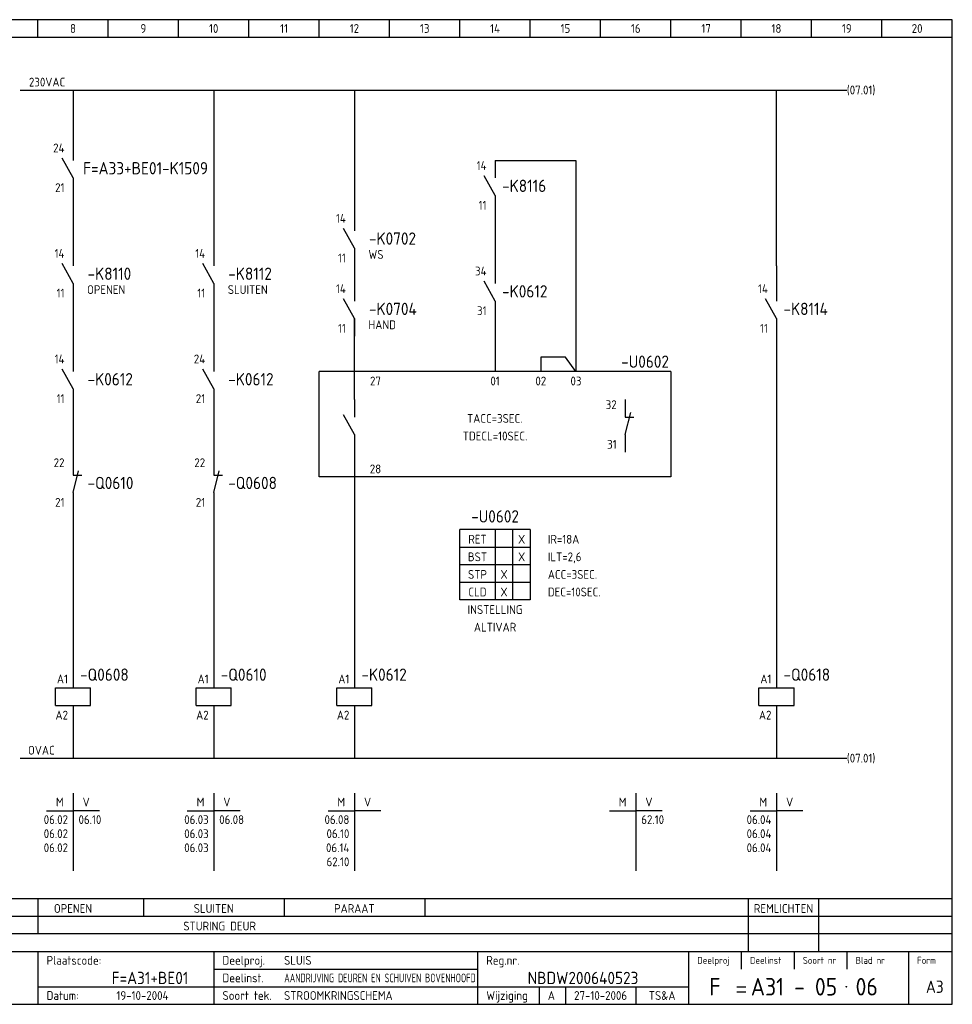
# Model space of a CAD drawing. Extents: x 10 to 410, y 10 to 290.
# Tile 2 of 2: x 145 to 410, y 10 to 290. Entities that reach past the tile are written whole.
import ezdxf
from ezdxf.enums import TextEntityAlignment as Align

# ---------------------------------------------------------------- set-up
doc = ezdxf.new("R2010")
doc.units = 0
doc.header["$MEASUREMENT"] = 0
doc.header["$PDMODE"] = 1
for name, color, linetype in [('0-25', 7, 'CONTINUOUS'), ('0-35', 2, 'CONTINUOUS'), ('0-50', 3, 'CONTINUOUS'), ('B-25', 7, 'CONTINUOUS'), ('B-35', 2, 'CONTINUOUS'), ('S-25', 7, 'CONTINUOUS')]:
    doc.layers.add(name, color=color, linetype=linetype)
doc.styles.add('ISO', font='iso.shx')
doc.styles.get("Standard").update_dxf_attribs({"font": 'iso.shx'})

# ---------------------------------------------------------------- blocks, each defined once
blk = doc.blocks.new('0034')
at = {"layer": 'S-25'}
for p, q in [((0, 0), (0, -5)), ((0, -10), (-3.12, -4.38)), ((0, -10), (0, -15))]:
    blk.add_line(p, q, dxfattribs=at)
at = {"layer": 'B-25'}
for tag, p in [('KN1', (-2.43, -2.73)), ('KN2', (-2.43, -14.01))]:
    blk.add_attdef(tag, text='', height=2.5, dxfattribs=at).set_placement(p, align=Align.RIGHT)
blk.add_attdef('OM1', (4, -13.01), '', height=2.5, dxfattribs=at)
at = {"layer": 'B-35'}
blk.add_attdef('KT', (4.14, -8.99), '', height=3.5, dxfattribs=at)
blk = doc.blocks.new('0055')
at = {"layer": 'S-25'}
for p, q in [((0, 0), (0, -5)), ((0, -10), (1.56, -3.75)), ((0, -5), (2.5, -5)), ((0, -10), (0, -15))]:
    blk.add_line(p, q, dxfattribs=at)
at = {"layer": 'B-25'}
for tag, p in [('KN1', (-2.43, -2.73)), ('KN2', (-2.43, -14.01))]:
    blk.add_attdef(tag, text='', height=2.5, dxfattribs=at).set_placement(p, align=Align.RIGHT)
blk.add_attdef('OM1', (4, -13.01), '', height=2.5, dxfattribs=at)
at = {"layer": 'B-35'}
blk.add_attdef('KT', (4.14, -8.99), '', height=3.5, dxfattribs=at)
blk = doc.blocks.new('0059')
at = {"layer": 'S-25'}
for p, q in [((0, 0), (0, -5)), ((-5, -5), (5, -5)), ((-5, -10), (-5, -5)), ((5, -10), (5, -5)), ((-5, -10), (5, -10)), ((0, -10), (0, -15))]:
    blk.add_line(p, q, dxfattribs=at)
at = {"layer": 'B-25'}
for tag, p in [('KN1', (-1.43, -3.73)), ('KN2', (-1.43, -14.01))]:
    blk.add_attdef(tag, text='', height=2.5, dxfattribs=at).set_placement(p, align=Align.RIGHT)
at = {"layer": 'B-35'}
blk.add_attdef('KT', (7.14, -8.99), '', height=3.5, dxfattribs=at)
blk = doc.blocks.new('0060')
at = {"layer": 'S-25'}
for p, q in [((0, 0), (0, -22)), ((-7.5, -5), (0, -5)), ((7.5, -5), (0, -5))]:
    blk.add_line(p, q, dxfattribs=at)
at = {"layer": 'B-25', "style": 'ISO'}
blk.add_text('M', height=2.5, dxfattribs=at).set_placement((-3.75, -2.5), align=Align.MIDDLE_CENTER)
blk.add_text('V', height=2.5, dxfattribs=at).set_placement((3.75, -2.5), align=Align.MIDDLE)
at = {"layer": 'B-25'}
for tag, p in [('M1', (-1.43, -8.73)), ('M2', (-1.43, -12.73)), ('M3', (-1.43, -16.73)), ('M4', (-1.43, -20.73))]:
    blk.add_attdef(tag, text='', height=2.5, dxfattribs=at).set_placement(p, align=Align.RIGHT)
for tag, p in [('V1', (1.57, -8.73)), ('V2', (1.57, -12.73)), ('V3', (1.57, -16.73)), ('V4', (1.57, -20.73))]:
    blk.add_attdef(tag, p, '', height=2.5, dxfattribs=at)
blk = doc.blocks.new('KADERA3')
at = {"layer": '0-25'}
for p, q in [((150, 285), (150, 290)), ((170, 285), (170, 290)), ((190, 285), (190, 290)), ((210, 285), (210, 290)), ((230, 285), (230, 290)), ((250, 285), (250, 290)), ((270, 285), (270, 290)), ((290, 285), (290, 290)), ((310, 285), (310, 290)), ((330, 285), (330, 290)), ((350, 285), (350, 290)), ((370, 285), (370, 290)), ((390, 285), (390, 290)), ((10, 285), (410, 285)), ((410, 35), (10, 35)), ((410, 30), (10, 30)), ((350, 25), (350, 20)), ((365, 25), (365, 20)), ((380, 25), (380, 20)), ((200, 20), (275, 20)), ((150, 15), (335, 15)), ((292.5, 15), (292.5, 10)), ((300, 15), (300, 10)), ((320, 15), (320, 10))]:
    blk.add_line(p, q, dxfattribs=at)
at = {"layer": '0-35'}
for p, q in [((150, 25), (150, 10)), ((200, 25), (200, 10)), ((275, 25), (275, 10)), ((335, 25), (335, 10)), ((397.5, 25), (397.5, 10))]:
    blk.add_line(p, q, dxfattribs=at)
at = {"layer": '0-50'}
for p, q in [((10, 25), (410, 25)), ((348.75, 15), (351.25, 15)), ((348.75, 13.5), (351.25, 13.5))]:
    blk.add_line(p, q, dxfattribs=at)
blk.add_lwpolyline([(10, 10), (410, 10), (410, 290), (10, 290)], close=True, dxfattribs=at)
at = {"layer": '0-50', "const_width": 0.25}
blk.add_lwpolyline([(379.75, 15, 1), (380, 15, 1)], format="xyb", close=True, dxfattribs=at)
at = {"layer": '0-25', "style": 'ISO'}
for s, height, p in [('Plaatscode:', 2.5, (152.5, 22.5)), ('Deelproj.', 2.5, (202.5, 22.5)), ('Reg.nr.', 2.5, (277.5, 22.5)), ('Deelproj', 2, (337.5, 22.5)), ('Deelinst', 2, (352.5, 22.5)), ('Soort nr', 2, (367.5, 22.5)), ('Blad nr', 2, (382.5, 22.5)), ('Form', 2, (400, 22.5)), ('Deelinst.', 2.5, (202.5, 17.5)), ('Datum:', 2.5, (152.5, 12.5)), ('Soort tek.', 2.5, (202.5, 12.5)), ('Wijziging', 2.5, (277.5, 12.5))]:
    blk.add_text(s, height=height, dxfattribs=at).set_placement(p, align=Align.MIDDLE_LEFT)
for tag, p in [('STR1', (20, 287.5)), ('STR2', (40, 287.5)), ('STR3', (60, 287.5)), ('STR4', (80, 287.5)), ('STR5', (100, 287.5)), ('STR6', (120, 287.5)), ('STR7', (140, 287.5)), ('STR8', (160, 287.5)), ('STR9', (180, 287.5)), ('STR10', (200, 287.5)), ('STR11', (220, 287.5)), ('STR12', (240, 287.5)), ('STR13', (260, 287.5)), ('STR14', (280, 287.5)), ('STR15', (300, 287.5)), ('STR16', (320, 287.5)), ('STR17', (340, 287.5)), ('STR18', (360, 287.5)), ('STR19', (380, 287.5)), ('STR20', (400, 287.5)), ('W', (180, 12.5)), ('Z', (310, 12.5)), ('Y', (327.5, 12.5))]:
    blk.add_attdef(tag, text='', height=2.5, dxfattribs=at).set_placement(p, align=Align.MIDDLE)
for tag, p in [('N', (220, 22.5)), ('B', (92.5, 17.5)), ('P', (220, 17.5)), ('C', (92.5, 12.5)), ('U', (220, 12.5)), ('REV', (295, 12.5))]:
    blk.add_attdef(tag, text='', height=2.5, dxfattribs=at).set_placement(p, align=Align.MIDDLE_LEFT)
at = {"layer": '0-35', "style": 'ISO'}
blk.add_attdef('RNR', text='', height=3.5, dxfattribs=at).set_placement((305, 17.5), align=Align.MIDDLE)
for tag, p in [('X', (178.5, 17.5)), ('FORM', (402.5, 15))]:
    blk.add_attdef(tag, text='', height=3.5, dxfattribs=at).set_placement(p, align=Align.MIDDLE_LEFT)
at = {"layer": '0-50', "style": 'ISO'}
for tag, p in [('M', (342.5, 15)), ('O', (365, 15))]:
    blk.add_attdef(tag, text='', height=5, dxfattribs=at).set_placement(p, align=Align.MIDDLE)
blk.add_attdef('Q', text='', height=5, dxfattribs=at).set_placement((382.5, 15), align=Align.MIDDLE_LEFT)

msp = doc.modelspace()

# ---------------------------------------------------------------- linework, layer by layer
at = {"layer": '0-25'}
msp.add_line((410, 40), (10, 40), dxfattribs=at)
at = {"layer": 'S-25'}
for p, q in [((145, 270), (380, 270)), ((145, 270), (195, 270)), ((160, 270), (160, 251)), ((200, 270), (200, 220)), ((240, 270), (240, 230)), ((360, 220), (360, 270)), ((280, 250), (280, 245)), ((280, 250), (303, 250)), ((303, 250), (303, 190)), ((160, 245), (160, 220)), ((280, 235), (280, 217.5)), ((240, 220), (240, 215)), ((360, 220), (360, 210)), ((160, 210), (160, 190)), ((200, 210), (200, 195)), ((240, 182), (240, 205)), ((280, 205), (280, 190)), ((360, 200), (360, 105)), ((300, 194), (293, 194)), ((293, 194), (293, 190)), ((303, 190), (300, 194)), ((330, 190), (230, 190)), ((230, 160), (230, 190)), ((330, 190), (330, 160)), ((160, 180), (160, 163)), ((200, 180), (200, 162.5)), ((240, 167), (240, 105)), ((330, 160), (230, 160)), ((160, 150.5), (160, 105)), ((200, 150.5), (200, 105)), ((270, 125), (270, 145)), ((280, 145), (270, 145)), ((280, 145), (280, 125)), ((290, 145), (280, 145)), ((285, 145), (285, 125)), ((290, 145), (290, 125)), ((270, 140), (290, 140)), ((290, 135), (270, 135)), ((270, 130), (290, 130)), ((280, 125), (270, 125)), ((290, 125), (280, 125)), ((160, 90), (160, 80)), ((200, 90), (200, 80)), ((240, 90), (240, 80)), ((360, 90), (360, 80)), ((145, 80), (380, 80)), ((150, 40), (150, 30)), ((180, 40), (180, 35)), ((220, 40), (220, 35)), ((260, 40), (260, 35)), ((352, 40), (352, 25)), ((372, 40), (372, 25))]:
    msp.add_line(p, q, dxfattribs=at)
msp.add_point((180, 50), dxfattribs=at)
msp.add_point((180, 50), dxfattribs=at)

# ---------------------------------------------------------------- block references
at = {"layer": '0-25'}
msp.add_blockref('0055', (317, 182), dxfattribs=at).add_auto_attribs({'KN1': '32', 'KN2': '31'})
at = {"layer": 'S-25'}
ref = msp.add_blockref('KADERA3', (0, 0), dxfattribs=at)
ref.add_attrib('N', 'SLUIS', dxfattribs={"layer": '0-25', "height": 2.5, "style": 'ISO'}).set_placement((220, 22.5), align=Align.MIDDLE_LEFT)
ref.add_attrib('U', 'STROOMKRINGSCHEMA', dxfattribs={"layer": '0-25', "height": 2.5, "style": 'ISO'}).set_placement((220, 12.5), align=Align.MIDDLE_LEFT)
ref.add_attrib('M', 'F', dxfattribs={"layer": '0-50', "height": 5, "style": 'ISO'}).set_placement((342.5, 15), align=Align.MIDDLE)
ref.add_attrib('O', 'A31 - 05', dxfattribs={"layer": '0-50', "height": 5, "style": 'ISO'}).set_placement((365, 15), align=Align.MIDDLE)
ref.add_attrib('Q', '06', dxfattribs={"layer": '0-50', "height": 5, "style": 'ISO'}).set_placement((382.5, 15), align=Align.MIDDLE_LEFT)
ref.add_attrib('X', 'F=A31+BE01', dxfattribs={"layer": '0-35', "height": 3.5, "style": 'ISO'}).set_placement((171, 17.5), align=Align.MIDDLE_LEFT)
ref.add_attrib('RNR', 'NBDW200640523', dxfattribs={"layer": '0-35', "height": 3.5, "style": 'ISO'}).set_placement((305, 17.5), align=Align.MIDDLE)
ref.add_attrib('W', '19-10-2004', dxfattribs={"layer": '0-25', "height": 2.5, "style": 'ISO'}).set_placement((179.75, 12.5), align=Align.MIDDLE)
ref.add_attrib('FORM', 'A3', dxfattribs={"layer": '0-35', "height": 3.5, "style": 'ISO'}).set_placement((402.5, 15), align=Align.MIDDLE_LEFT)
ref.add_attrib('REV', 'A', dxfattribs={"layer": '0-25', "height": 2.5, "style": 'ISO'}).set_placement((295, 12.5), align=Align.MIDDLE_LEFT)
ref.add_attrib('Z', '27-10-2006', dxfattribs={"layer": '0-25', "height": 2.5, "style": 'ISO'}).set_placement((310, 12.5), align=Align.MIDDLE)
ref.add_attrib('Y', 'TS&A', dxfattribs={"layer": '0-25', "height": 2.5, "style": 'ISO'}).set_placement((327.5, 12.5), align=Align.MIDDLE)
ref.add_attrib('STR8', '8', dxfattribs={"layer": '0-25', "height": 2.5, "style": 'ISO'}).set_placement((160, 287.5), align=Align.MIDDLE)
ref.add_attrib('STR9', '9', dxfattribs={"layer": '0-25', "height": 2.5, "style": 'ISO'}).set_placement((180, 287.5), align=Align.MIDDLE)
ref.add_attrib('STR10', '10', dxfattribs={"layer": '0-25', "height": 2.5, "style": 'ISO'}).set_placement((200, 287.5), align=Align.MIDDLE)
ref.add_attrib('STR11', '11', dxfattribs={"layer": '0-25', "height": 2.5, "style": 'ISO'}).set_placement((220, 287.5), align=Align.MIDDLE)
ref.add_attrib('STR12', '12', dxfattribs={"layer": '0-25', "height": 2.5, "style": 'ISO'}).set_placement((240, 287.5), align=Align.MIDDLE)
ref.add_attrib('STR13', '13', dxfattribs={"layer": '0-25', "height": 2.5, "style": 'ISO'}).set_placement((260, 287.5), align=Align.MIDDLE)
ref.add_attrib('STR14', '14', dxfattribs={"layer": '0-25', "height": 2.5, "style": 'ISO'}).set_placement((280, 287.5), align=Align.MIDDLE)
ref.add_attrib('STR15', '15', dxfattribs={"layer": '0-25', "height": 2.5, "style": 'ISO'}).set_placement((300, 287.5), align=Align.MIDDLE)
ref.add_attrib('STR16', '16', dxfattribs={"layer": '0-25', "height": 2.5, "style": 'ISO'}).set_placement((320, 287.5), align=Align.MIDDLE)
ref.add_attrib('STR17', '17', dxfattribs={"layer": '0-25', "height": 2.5, "style": 'ISO'}).set_placement((340, 287.5), align=Align.MIDDLE)
ref.add_attrib('STR18', '18', dxfattribs={"layer": '0-25', "height": 2.5, "style": 'ISO'}).set_placement((360, 287.5), align=Align.MIDDLE)
ref.add_attrib('STR19', '19', dxfattribs={"layer": '0-25', "height": 2.5, "style": 'ISO'}).set_placement((380, 287.5), align=Align.MIDDLE)
ref.add_attrib('STR20', '20', dxfattribs={"layer": '0-25', "height": 2.5, "style": 'ISO'}).set_placement((400, 287.5), align=Align.MIDDLE)
ref = msp.add_blockref('0034', (160, 255), dxfattribs=at)
ref.add_attrib('KT', 'F=A33+BE01-K1509', (162.88, 246.01), dxfattribs={"layer": 'B-35', "height": 3.5})
ref.add_attrib('KN1', '24', dxfattribs={"layer": 'B-25', "height": 2.5}).set_placement((157.57, 252.27), align=Align.RIGHT)
ref.add_attrib('KN2', '21', dxfattribs={"layer": 'B-25', "height": 2.5}).set_placement((157.57, 240.99), align=Align.RIGHT)
ref = msp.add_blockref('0034', (280, 250), dxfattribs=at)
ref.add_attrib('KT', '-K8116', (282, 241), dxfattribs={"layer": 'B-35', "height": 3.5})
ref.add_attrib('KN1', '14', dxfattribs={"layer": 'B-25', "height": 2.5}).set_placement((277.57, 247.27), align=Align.RIGHT)
ref.add_attrib('KN2', '11', dxfattribs={"layer": 'B-25', "height": 2.5}).set_placement((277.57, 235.99), align=Align.RIGHT)
for name, p, values in [('0034', (240, 235), {'KT': '-K0702', 'OM1': 'WS', 'KN1': '14', 'KN2': '11'}), ('0034', (160, 225), {'KT': '-K8110', 'OM1': 'OPENEN', 'KN1': '14', 'KN2': '11'}), ('0034', (200, 225), {'KT': '-K8112', 'OM1': 'SLUITEN', 'KN1': '14', 'KN2': '11'}), ('0034', (240, 215), {'KT': '-K0704', 'OM1': 'HAND', 'KN1': '14', 'KN2': '11'}), ('0034', (160, 195), {'KT': '-K0612', 'KN1': '14', 'KN2': '11'}), ('0034', (200, 195), {'KT': '-K0612', 'KN1': '24', 'KN2': '21'}), ('0055', (160, 165.5), {'KT': '-Q0610', 'KN1': '22', 'KN2': '21'}), ('0055', (200, 165.5), {'KT': '-Q0608', 'KN1': '22', 'KN2': '21'}), ('0060', (160, 70), {'V1': '06.10', 'M1': '06.02', 'M2': '06.02', 'M3': '06.02'}), ('0060', (200, 70), {'V1': '06.08', 'M1': '06.03', 'M2': '06.03', 'M3': '06.03'}), ('0060', (240, 70), {'M1': '06.08', 'M2': '06.10', 'M3': '06.14', 'M4': '62.10'}), ('0060', (320, 70), {'V1': '62.10'}), ('0060', (360, 70), {'M1': '06.04', 'M2': '06.04', 'M3': '06.04'})]:
    msp.add_blockref(name, p, dxfattribs=at).add_auto_attribs(values)
ref = msp.add_blockref('0034', (280, 220), dxfattribs=at)
ref.add_attrib('KT', '-K0612', (282, 211), dxfattribs={"layer": 'B-35', "height": 3.5})
ref.add_attrib('KN1', '34', dxfattribs={"layer": 'B-25', "height": 2.5}).set_placement((277.57, 217.27), align=Align.RIGHT)
ref.add_attrib('KN2', '31', dxfattribs={"layer": 'B-25', "height": 2.5}).set_placement((277.57, 205.99), align=Align.RIGHT)
ref = msp.add_blockref('0034', (360, 215), dxfattribs=at)
ref.add_attrib('KT', '-K8114', (362, 206.01), dxfattribs={"layer": 'B-35', "height": 3.5})
ref.add_attrib('KN1', '14', dxfattribs={"layer": 'B-25', "height": 2.5}).set_placement((357.57, 212.27), align=Align.RIGHT)
ref.add_attrib('KN2', '11', dxfattribs={"layer": 'B-25', "height": 2.5}).set_placement((357.57, 200.99), align=Align.RIGHT)
msp.add_blockref('0034', (240, 182), dxfattribs=at)
ref = msp.add_blockref('0059', (160, 105), dxfattribs=at)
ref.add_attrib('KT', '-Q0608', (162, 102), dxfattribs={"layer": 'B-35', "height": 3.5})
ref.add_attrib('KN1', 'A1', dxfattribs={"layer": 'B-25', "height": 2.5}).set_placement((158.57, 101.27), align=Align.RIGHT)
ref.add_attrib('KN2', 'A2', dxfattribs={"layer": 'B-25', "height": 2.5}).set_placement((158.57, 90.99), align=Align.RIGHT)
ref = msp.add_blockref('0059', (200, 105), dxfattribs=at)
ref.add_attrib('KT', '-Q0610', (202, 102), dxfattribs={"layer": 'B-35', "height": 3.5})
ref.add_attrib('KN1', 'A1', dxfattribs={"layer": 'B-25', "height": 2.5}).set_placement((198.57, 101.27), align=Align.RIGHT)
ref.add_attrib('KN2', 'A2', dxfattribs={"layer": 'B-25', "height": 2.5}).set_placement((198.57, 90.99), align=Align.RIGHT)
ref = msp.add_blockref('0059', (240, 105), dxfattribs=at)
ref.add_attrib('KT', '-K0612', (242, 102), dxfattribs={"layer": 'B-35', "height": 3.5})
ref.add_attrib('KN1', 'A1', dxfattribs={"layer": 'B-25', "height": 2.5}).set_placement((238.57, 101.27), align=Align.RIGHT)
ref.add_attrib('KN2', 'A2', dxfattribs={"layer": 'B-25', "height": 2.5}).set_placement((238.57, 90.99), align=Align.RIGHT)
ref = msp.add_blockref('0059', (360, 105), dxfattribs=at)
ref.add_attrib('KT', '-Q0618', (362, 102), dxfattribs={"layer": 'B-35', "height": 3.5})
ref.add_attrib('KN1', 'A1', dxfattribs={"layer": 'B-25', "height": 2.5}).set_placement((358.57, 101.27), align=Align.RIGHT)
ref.add_attrib('KN2', 'A2', dxfattribs={"layer": 'B-25', "height": 2.5}).set_placement((358.57, 90.99), align=Align.RIGHT)

# ---------------------------------------------------------------- texts
at = {"layer": 'B-25', "style": 'ISO'}
for s, p in [('230VAC', (152.63, 271)), ('27', (246, 186)), ('01', (280, 186)), ('02', (293, 186)), ('03', (303, 186)), ('TACC=3SEC.', (279.91, 175.36)), ('TDECL=10SEC.', (280, 170.36)), ('28', (246, 161)), ('RET', (275, 141)), ('X', (287.55, 141)), ('BST', (275, 136)), ('X', (287.55, 136)), ('STP', (275, 131)), ('X', (282.55, 131)), ('CLD', (275, 126)), ('X', (282.55, 126)), ('INSTELLING', (280, 121)), ('ALTIVAR', (280, 116)), ('OVAC', (151, 81)), ('OPENEN', (160, 36)), ('SLUITEN', (200, 36)), ('PARAAT', (240, 36)), ('REMLICHTEN', (362, 36)), ('STURING DEUR', (201.69, 31))]:
    msp.add_text(s, height=2.5, dxfattribs=at).set_placement(p, align=Align.CENTER)
for p in [(380, 270), (380, 80)]:
    msp.add_text('(07.01)', height=2.5, dxfattribs=at).set_placement(p, align=Align.MIDDLE_LEFT)
for s, p in [('IR=18A', (295, 141)), ('ILT=2,6', (295, 136)), ('ACC=3SEC.', (295, 131)), ('DEC=10SEC.', (295, 126))]:
    msp.add_text(s, height=2.5, dxfattribs=at).set_placement(p)
at = {"layer": 'B-25', "width": 0.802211}
msp.add_text('AANDRIJVING DEUREN EN SCHUIVEN BOVENHOOFD', height=2.5, dxfattribs=at).set_placement((220.07, 16.25), (274.51, 16.25), align=Align.FIT)
at = {"layer": 'B-35', "style": 'ISO'}
for p in [(322.65, 191), (280, 147)]:
    msp.add_text('-U0602', height=3.5, dxfattribs=at).set_placement(p, align=Align.CENTER)

doc.saveas('drawing.dxf')
